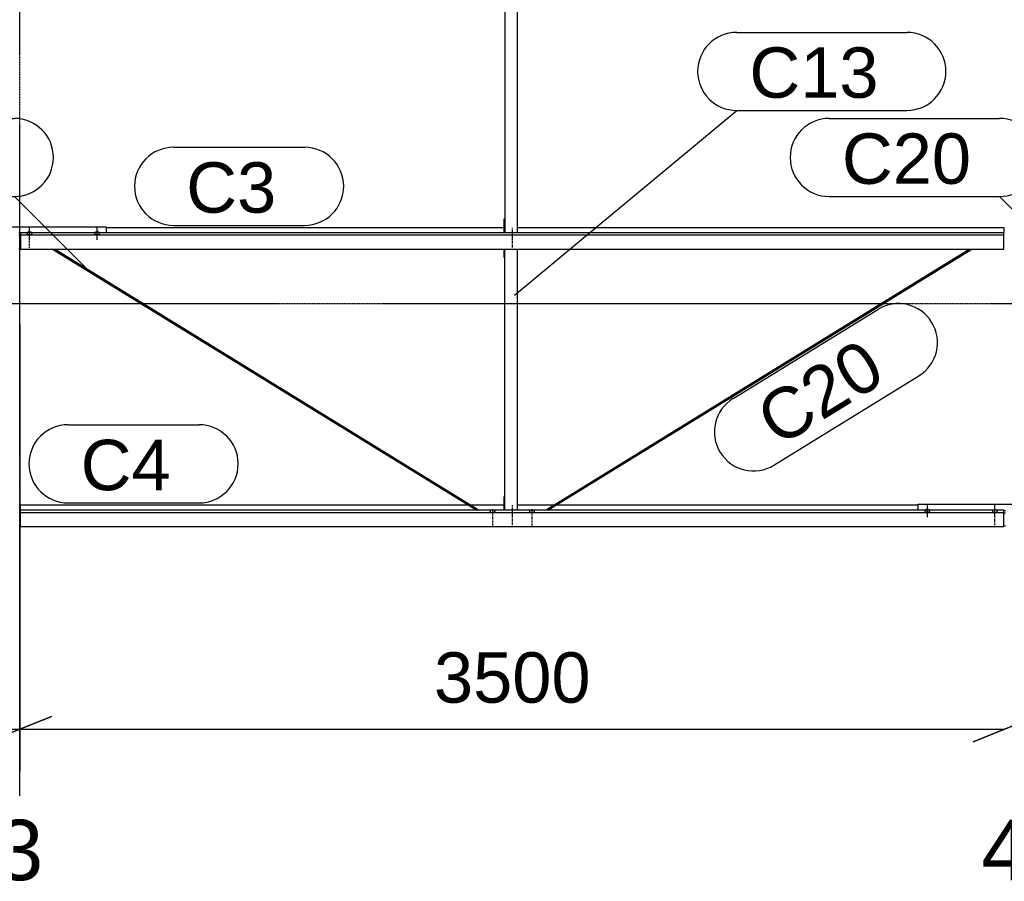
# Model space of a CAD drawing. Header units: millimetres. Extents: x -4888 to 73862, y -29046 to 15504.
# Tile 20 of 111: x 7000 to 10498, y -2054 to 1009. Entities that reach past the tile are written whole.
import ezdxf

# ---------------------------------------------------------------- set-up
doc = ezdxf.new("R2010")
doc.units = ezdxf.units.MM
doc.linetypes.add('DXK_LINE_DOT2', pattern=[3.9198, 1.9599, -1.9599])
doc.linetypes.add('DXK_LINE_DOT3', pattern=[5.9187, 2.979, -0.9799, 0.9799, -0.9799])
doc.styles.add('Arial', font='ARIAL.TTF', dxfattribs={"height": 0.2})

# ---------------------------------------------------------------- blocks, each defined once
blk = doc.blocks.new('Part-1953139-17024 - 1282')
at = {"color": 3, "linetype": 'Continuous'}
for p, q in [((7003, -734.9), (7003, -716.2)), ((7003, -716.2), (8593.5, -716.2)), ((8602.6, -716.2), (8722, -716.2)), ((8769, -716.2), (8897.4, -716.2)), ((8906.5, -716.2), (10193, -716.2)), ((7003, -793.2), (7003, -734.9)), ((10497, -734.9), (7003, -734.9)), ((7003, -742.4), (10497, -742.4)), ((10497, -793.2), (10497, -734.9)), ((7003, -793.2), (10497, -793.2))]:
    blk.add_line(p, q, dxfattribs=at)
blk = doc.blocks.new('Part-1953139-17364 - 1282')
at = {"color": 3, "linetype": 'Continuous'}
for p, q in [((6693, 251.4), (6693, 272.5)), ((6693, 272.5), (7307, 272.5)), ((6997, 250.6), (7003, 250.6)), ((7307, 272.5), (7307, 251.4)), ((6997, 242.1), (7003, 242.1)), ((6997, 195.5), (7003, 195.5))]:
    blk.add_line(p, q, dxfattribs=at)
blk = doc.blocks.new('Bolt-1953139-17408 - 1282')
at = {"color": 5, "linetype": 'Continuous'}
for p, q in [((10217.5, -734.6), (10217.1, -735)), ((10218, -734.2), (10217.5, -734.6)), ((10218.6, -733.8), (10218, -734.2)), ((10219.3, -733.5), (10218.6, -733.8)), ((10220, -733.3), (10219.3, -733.5)), ((10220.8, -733), (10220, -733.3)), ((10221.6, -732.8), (10220.8, -733)), ((10222.4, -732.7), (10221.6, -732.8)), ((10223.2, -732.5), (10222.4, -732.7)), ((10224.1, -732.5), (10223.2, -732.5)), ((10225, -732.4), (10224.1, -732.5)), ((10225, -759.8), (10225, -717.4)), ((10225.9, -732.5), (10225, -732.4)), ((10226.8, -732.5), (10225.9, -732.5)), ((10227.6, -732.7), (10226.8, -732.5)), ((10228.4, -732.8), (10227.6, -732.7)), ((10229.2, -733), (10228.4, -732.8)), ((10230, -733.3), (10229.2, -733)), ((10230.7, -733.5), (10230, -733.3)), ((10231.4, -733.8), (10230.7, -733.5)), ((10232, -734.2), (10231.4, -733.8)), ((10232.5, -734.6), (10232, -734.2)), ((10232.9, -735), (10232.5, -734.6)), ((10216.2, -736.3), (10216, -736.8)), ((10216, -736.8), (10216, -737.2)), ((10216, -737.2), (10216, -737.7)), ((10216, -737.7), (10216.2, -738.2)), ((10216.4, -735.8), (10216.2, -736.3)), ((10216.2, -738.2), (10216.4, -738.6)), ((10216.7, -735.4), (10216.4, -735.8)), ((10216.4, -738.6), (10216.7, -739.1)), ((10217.1, -735), (10216.7, -735.4)), ((10216.7, -739.1), (10217.1, -739.5)), ((10217.1, -739.5), (10217.5, -739.9)), ((10217.5, -739.9), (10218, -740.3)), ((10218, -740.3), (10218.6, -740.6)), ((10218.6, -740.6), (10219.3, -740.9)), ((10219.3, -740.9), (10220, -741.2)), ((10220, -741.2), (10220.8, -741.5)), ((10220.8, -741.5), (10221.6, -741.7)), ((10221.6, -741.7), (10222.4, -741.8)), ((10222.4, -741.8), (10223.2, -741.9)), ((10223.2, -741.9), (10224.1, -742)), ((10224.1, -742), (10225, -742)), ((10225, -742), (10225.9, -742)), ((10225.9, -742), (10226.8, -741.9)), ((10226.8, -741.9), (10227.6, -741.8)), ((10227.6, -741.8), (10228.4, -741.7)), ((10228.4, -741.7), (10229.2, -741.5)), ((10229.2, -741.5), (10230, -741.2)), ((10230, -741.2), (10230.7, -740.9)), ((10230.7, -740.9), (10231.4, -740.6)), ((10231.4, -740.6), (10232, -740.3)), ((10232, -740.3), (10232.5, -739.9)), ((10232.5, -739.9), (10232.9, -739.5)), ((10233.3, -735.4), (10232.9, -735)), ((10232.9, -739.5), (10233.3, -739.1)), ((10233.6, -735.8), (10233.3, -735.4)), ((10233.3, -739.1), (10233.6, -738.6)), ((10233.8, -736.3), (10233.6, -735.8)), ((10233.6, -738.6), (10233.8, -738.2)), ((10234, -736.8), (10233.8, -736.3)), ((10233.8, -738.2), (10234, -737.7)), ((10234, -737.2), (10234, -736.8)), ((10234, -737.7), (10234, -737.2))]:
    blk.add_line(p, q, dxfattribs=at)
blk = doc.blocks.new('Bolt-1953139-18267 - 1282')
at = {"color": 5, "linetype": 'DXK_LINE_DOT2'}
blk.add_line((8750, 238.4), (8750, 196), dxfattribs=at)
blk = doc.blocks.new('Bolt-1953139-17406 - 1282')
at = {"color": 5, "linetype": 'DXK_LINE_DOT2'}
blk.add_line((10465, -788.1), (10465, -745.8), dxfattribs=at)
blk = doc.blocks.new('GridLine-1953139-4943 - 1282')
at = {"color": 174, "linetype": 'DXK_LINE_DOT3'}
blk.add_line((7000, -1750), (7000, 12340), dxfattribs=at)
at = {"color": 136, "linetype": 'Continuous', "style": 'Arial'}
blk.add_text('3', height=214.9, dxfattribs=at).set_placement((6916.6, -2050))
blk = doc.blocks.new('GridLine-1953139-4944 - 1282')
at = {"color": 136, "linetype": 'Continuous', "style": 'Arial'}
blk.add_text('4', height=214.9, dxfattribs=at).set_placement((10416.6, -2050))
blk = doc.blocks.new('GridLine-1953139-4960 - 1282')
at = {"color": 174, "linetype": 'DXK_LINE_DOT3'}
blk.add_line((-1750, 0), (64750, 0), dxfattribs=at)
blk = doc.blocks.new('Part-1953139-17025 - 1282')
at = {"color": 3, "linetype": 'Continuous'}
for p, q in [((7003, 251.4), (7003, 193.1)), ((10497, 251.4), (7003, 251.4)), ((7307, 270), (8722, 270)), ((8769, 270), (10497, 270)), ((10497, 270), (10497, 251.4)), ((10497, 193.1), (10497, 251.4)), ((7003, 243.9), (10497, 243.9)), ((7003, 193.1), (10497, 193.1))]:
    blk.add_line(p, q, dxfattribs=at)
blk = doc.blocks.new('Bolt-1953139-18270 - 1282')
at = {"color": 5, "linetype": 'DXK_LINE_DOT2'}
blk.add_line((8750, -717.3), (8750, -759.6), dxfattribs=at)
blk = doc.blocks.new('Bolt-1953139-18268 - 1282')
at = {"color": 5, "linetype": 'DXK_LINE_DOT2'}
blk.add_line((8750, 268.2), (8750, 225.9), dxfattribs=at)
blk = doc.blocks.new('Bolt-1953139-17360 - 1282')
at = {"color": 5, "linetype": 'Continuous'}
for p, q in [((7026.2, 250), (7026, 249.5)), ((7026, 249.5), (7026, 249.1)), ((7026, 249.1), (7026, 248.6)), ((7026, 248.6), (7026.2, 248.1)), ((7026.4, 250.4), (7026.2, 250)), ((7026.2, 248.1), (7026.4, 247.7)), ((7026.7, 250.9), (7026.4, 250.4)), ((7026.4, 247.7), (7026.7, 247.2)), ((7027.1, 251.3), (7026.7, 250.9)), ((7026.7, 247.2), (7027.1, 246.8)), ((7027.5, 251.7), (7027.1, 251.3)), ((7027.1, 246.8), (7027.5, 246.4)), ((7028, 252.1), (7027.5, 251.7)), ((7027.5, 246.4), (7028, 246)), ((7028.6, 252.4), (7028, 252.1)), ((7028, 246), (7028.6, 245.7)), ((7029.3, 252.8), (7028.6, 252.4)), ((7028.6, 245.7), (7029.3, 245.3)), ((7030, 253), (7029.3, 252.8)), ((7029.3, 245.3), (7030, 245.1)), ((7030.8, 253.3), (7030, 253)), ((7030, 245.1), (7030.8, 244.8)), ((7031.6, 253.5), (7030.8, 253.3)), ((7032.4, 253.6), (7031.6, 253.5)), ((7033.2, 253.7), (7032.4, 253.6)), ((7034.1, 253.8), (7033.2, 253.7)), ((7035, 253.8), (7034.1, 253.8)), ((7035, 228), (7035, 270.3)), ((7035.9, 253.8), (7035, 253.8)), ((7036.8, 253.7), (7035.9, 253.8)), ((7037.6, 253.6), (7036.8, 253.7)), ((7038.4, 253.5), (7037.6, 253.6)), ((7039.2, 253.3), (7038.4, 253.5)), ((7040, 253), (7039.2, 253.3)), ((7039.2, 244.8), (7040, 245.1)), ((7040.7, 252.8), (7040, 253)), ((7040, 245.1), (7040.7, 245.3)), ((7041.4, 252.4), (7040.7, 252.8)), ((7040.7, 245.3), (7041.4, 245.7)), ((7042, 252.1), (7041.4, 252.4)), ((7041.4, 245.7), (7042, 246)), ((7042.5, 251.7), (7042, 252.1)), ((7042, 246), (7042.5, 246.4)), ((7042.9, 251.3), (7042.5, 251.7)), ((7042.5, 246.4), (7042.9, 246.8)), ((7043.3, 250.9), (7042.9, 251.3)), ((7042.9, 246.8), (7043.3, 247.2)), ((7043.6, 250.4), (7043.3, 250.9)), ((7043.3, 247.2), (7043.6, 247.7)), ((7043.8, 250), (7043.6, 250.4)), ((7043.6, 247.7), (7043.8, 248.1)), ((7044, 249.5), (7043.8, 250)), ((7043.8, 248.1), (7044, 248.6)), ((7044, 249.1), (7044, 249.5)), ((7044, 248.6), (7044, 249.1)), ((7030.8, 244.8), (7031.6, 244.6)), ((7031.6, 244.6), (7032.4, 244.5)), ((7032.4, 244.5), (7033.2, 244.4)), ((7033.2, 244.4), (7034.1, 244.3)), ((7034.1, 244.3), (7035, 244.3)), ((7035, 244.3), (7035.9, 244.3)), ((7035.9, 244.3), (7036.8, 244.4)), ((7036.8, 244.4), (7037.6, 244.5)), ((7037.6, 244.5), (7038.4, 244.6)), ((7038.4, 244.6), (7039.2, 244.8))]:
    blk.add_line(p, q, dxfattribs=at)
blk = doc.blocks.new('Bolt-1953139-17361 - 1282')
at = {"color": 5, "linetype": 'DXK_LINE_DOT2'}
blk.add_line((7035, 198.2), (7035, 240.5), dxfattribs=at)
blk = doc.blocks.new('Bolt-1953139-17365 - 1282')
at = {"color": 5, "linetype": 'Continuous'}
for p, q in [((7266.2, 250), (7266, 249.5)), ((7266, 249.5), (7266, 249.1)), ((7266, 249.1), (7266, 248.6)), ((7266, 248.6), (7266.2, 248.1)), ((7266.4, 250.4), (7266.2, 250)), ((7266.2, 248.1), (7266.4, 247.7)), ((7266.7, 250.9), (7266.4, 250.4)), ((7266.4, 247.7), (7266.7, 247.2)), ((7267.1, 251.3), (7266.7, 250.9)), ((7266.7, 247.2), (7267.1, 246.8)), ((7267.5, 251.7), (7267.1, 251.3)), ((7267.1, 246.8), (7267.5, 246.4)), ((7268, 252.1), (7267.5, 251.7)), ((7267.5, 246.4), (7268, 246)), ((7268.6, 252.4), (7268, 252.1)), ((7268, 246), (7268.6, 245.7)), ((7269.3, 252.8), (7268.6, 252.4)), ((7268.6, 245.7), (7269.3, 245.3)), ((7270, 253), (7269.3, 252.8)), ((7269.3, 245.3), (7270, 245.1)), ((7270.8, 253.3), (7270, 253)), ((7270, 245.1), (7270.8, 244.8)), ((7271.6, 253.5), (7270.8, 253.3)), ((7272.4, 253.6), (7271.6, 253.5)), ((7273.2, 253.7), (7272.4, 253.6)), ((7274.1, 253.8), (7273.2, 253.7)), ((7275, 253.8), (7274.1, 253.8)), ((7275, 226.5), (7275, 268.9)), ((7275.9, 253.8), (7275, 253.8)), ((7276.8, 253.7), (7275.9, 253.8)), ((7277.6, 253.6), (7276.8, 253.7)), ((7278.4, 253.5), (7277.6, 253.6)), ((7279.2, 253.3), (7278.4, 253.5)), ((7280, 253), (7279.2, 253.3)), ((7279.2, 244.8), (7280, 245.1)), ((7280.7, 252.8), (7280, 253)), ((7280, 245.1), (7280.7, 245.3)), ((7281.4, 252.4), (7280.7, 252.8)), ((7280.7, 245.3), (7281.4, 245.7)), ((7282, 252.1), (7281.4, 252.4)), ((7281.4, 245.7), (7282, 246)), ((7282.5, 251.7), (7282, 252.1)), ((7282, 246), (7282.5, 246.4)), ((7282.9, 251.3), (7282.5, 251.7)), ((7282.5, 246.4), (7282.9, 246.8)), ((7283.3, 250.9), (7282.9, 251.3)), ((7282.9, 246.8), (7283.3, 247.2)), ((7283.6, 250.4), (7283.3, 250.9)), ((7283.3, 247.2), (7283.6, 247.7)), ((7283.8, 250), (7283.6, 250.4)), ((7283.6, 247.7), (7283.8, 248.1)), ((7284, 249.5), (7283.8, 250)), ((7283.8, 248.1), (7284, 248.6)), ((7284, 249.1), (7284, 249.5)), ((7284, 248.6), (7284, 249.1)), ((7270.8, 244.8), (7271.6, 244.6)), ((7271.6, 244.6), (7272.4, 244.5)), ((7272.4, 244.5), (7273.2, 244.4)), ((7273.2, 244.4), (7274.1, 244.3)), ((7274.1, 244.3), (7275, 244.3)), ((7275, 244.3), (7275.9, 244.3)), ((7275.9, 244.3), (7276.8, 244.4)), ((7276.8, 244.4), (7277.6, 244.5)), ((7277.6, 244.5), (7278.4, 244.6)), ((7278.4, 244.6), (7279.2, 244.8))]:
    blk.add_line(p, q, dxfattribs=at)
blk = doc.blocks.new('Part-1953139-17402 - 1282')
at = {"color": 3, "linetype": 'Continuous'}
for p, q in [((10193, -734.9), (10193, -713.8)), ((10193, -713.8), (10807, -713.8)), ((10807, -713.8), (10807, -734.9)), ((10497, -735.7), (10503, -735.7)), ((10497, -744.2), (10503, -744.2)), ((10497, -790.7), (10503, -790.7))]:
    blk.add_line(p, q, dxfattribs=at)
blk = doc.blocks.new('Bolt-1953139-17405 - 1282')
at = {"color": 5, "linetype": 'Continuous'}
for p, q in [((10460, -734.6), (10459.3, -734.9)), ((10460.8, -734.4), (10460, -734.6)), ((10461.6, -734.2), (10460.8, -734.4)), ((10462.4, -734), (10461.6, -734.2)), ((10463.2, -733.9), (10462.4, -734)), ((10464.1, -733.8), (10463.2, -733.9)), ((10465, -733.8), (10464.1, -733.8)), ((10465, -758.3), (10465, -716)), ((10465.9, -733.8), (10465, -733.8)), ((10466.8, -733.9), (10465.9, -733.8)), ((10467.6, -734), (10466.8, -733.9)), ((10468.4, -734.2), (10467.6, -734)), ((10469.2, -734.4), (10468.4, -734.2)), ((10470, -734.6), (10469.2, -734.4)), ((10470.7, -734.9), (10470, -734.6)), ((10456.2, -737.7), (10456, -738.1)), ((10456, -738.1), (10456, -738.6)), ((10456, -738.6), (10456, -739.1)), ((10456, -739.1), (10456.2, -739.5)), ((10456.4, -737.2), (10456.2, -737.7)), ((10456.2, -739.5), (10456.4, -740)), ((10456.7, -736.8), (10456.4, -737.2)), ((10456.4, -740), (10456.7, -740.4)), ((10457.1, -736.3), (10456.7, -736.8)), ((10456.7, -740.4), (10457.1, -740.8)), ((10457.5, -735.9), (10457.1, -736.3)), ((10457.1, -740.8), (10457.5, -741.3)), ((10458, -735.6), (10457.5, -735.9)), ((10457.5, -741.3), (10458, -741.6)), ((10458.6, -735.2), (10458, -735.6)), ((10458, -741.6), (10458.6, -742)), ((10459.3, -734.9), (10458.6, -735.2)), ((10458.6, -742), (10459.3, -742.3)), ((10459.3, -742.3), (10460, -742.6)), ((10460, -742.6), (10460.8, -742.8)), ((10460.8, -742.8), (10461.6, -743)), ((10461.6, -743), (10462.4, -743.2)), ((10462.4, -743.2), (10463.2, -743.3)), ((10463.2, -743.3), (10464.1, -743.4)), ((10464.1, -743.4), (10465, -743.4)), ((10465, -743.4), (10465.9, -743.4)), ((10465.9, -743.4), (10466.8, -743.3)), ((10466.8, -743.3), (10467.6, -743.2)), ((10467.6, -743.2), (10468.4, -743)), ((10468.4, -743), (10469.2, -742.8)), ((10469.2, -742.8), (10470, -742.6)), ((10470, -742.6), (10470.7, -742.3)), ((10471.4, -735.2), (10470.7, -734.9)), ((10470.7, -742.3), (10471.4, -742)), ((10472, -735.6), (10471.4, -735.2)), ((10471.4, -742), (10472, -741.6)), ((10472.5, -735.9), (10472, -735.6)), ((10472, -741.6), (10472.5, -741.3)), ((10472.9, -736.3), (10472.5, -735.9)), ((10472.5, -741.3), (10472.9, -740.8)), ((10473.3, -736.8), (10472.9, -736.3)), ((10472.9, -740.8), (10473.3, -740.4)), ((10473.6, -737.2), (10473.3, -736.8)), ((10473.3, -740.4), (10473.6, -740)), ((10473.8, -737.7), (10473.6, -737.2)), ((10473.6, -740), (10473.8, -739.5)), ((10474, -738.1), (10473.8, -737.7)), ((10473.8, -739.5), (10474, -739.1)), ((10474, -738.6), (10474, -738.1)), ((10474, -739.1), (10474, -738.6))]:
    blk.add_line(p, q, dxfattribs=at)
blk = doc.blocks.new('Bolt-1953139-18269 - 1282')
at = {"color": 5, "linetype": 'DXK_LINE_DOT2'}
blk.add_line((8750, -747.1), (8750, -789.4), dxfattribs=at)
blk = doc.blocks.new('Part-1953139-18266 - 1282')
at = {"color": 3, "linetype": 'Continuous'}
for p, q in [((8722, 163.5), (8722, 193.1)), ((8724, 163.5), (8724, 193.1)), ((8769, -734.9), (8769, 193.1)), ((8722, 163.5), (8724, 163.5)), ((8724, -734.9), (8724, 163.5)), ((8722, -734.9), (8722, -685.6)), ((8722, -685.6), (8724, -685.6))]:
    blk.add_line(p, q, dxfattribs=at)
blk = doc.blocks.new('Part-1953139-18271 - 1282')
at = {"color": 3, "linetype": 'Continuous'}
for p, q in [((8722, 1196.4), (8722, 1226)), ((8724, 1196.4), (8724, 1226)), ((8769, 251.4), (8769, 1226)), ((8722, 1196.4), (8724, 1196.4)), ((8724, 1196.4), (8724, 251.4)), ((8722, 251.4), (8722, 300.7)), ((8722, 300.7), (8724, 300.7))]:
    blk.add_line(p, q, dxfattribs=at)
blk = doc.blocks.new('Bolt-1953139-18973 - 1282')
at = {"color": 5, "linetype": 'DXK_LINE_DOT2'}
blk.add_line((8680, -747.9), (8680, -790.2), dxfattribs=at)
blk = doc.blocks.new('Part-1953139-18971 - 1282')
at = {"color": 3, "linetype": 'Continuous'}
for p, q in [((7116.9, 193.1), (8623.8, -734.9)), ((7126, 193.1), (8626.2, -730.8)), ((8625, -734.2), (8624.2, -734.9)), ((8626.1, -732.6), (8625, -734.2)), ((8626.5, -731.2), (8626.1, -732.6)), ((8626.2, -730.8), (8626.5, -731.2))]:
    blk.add_line(p, q, dxfattribs=at)
blk = doc.blocks.new('Part-1953139-18972 - 1282')
at = {"color": 3, "linetype": 'Continuous'}
for p, q in [((8873.8, -730.8), (10374, 193.1)), ((8876.2, -734.9), (10383.1, 193.1)), ((8873.5, -731.2), (8873.8, -730.8)), ((8873.9, -732.6), (8873.5, -731.2)), ((8875, -734.2), (8873.9, -732.6)), ((8875.8, -734.9), (8875, -734.2))]:
    blk.add_line(p, q, dxfattribs=at)
blk = doc.blocks.new('Bolt-1953139-18974 - 1282')
at = {"color": 5, "linetype": 'Continuous'}
for p, q in [((8675, -734.6), (8674.3, -734.9)), ((8675.8, -734.4), (8675, -734.6)), ((8676.6, -734.2), (8675.8, -734.4)), ((8677.4, -734), (8676.6, -734.2)), ((8678.2, -733.9), (8677.4, -734)), ((8679.1, -733.8), (8678.2, -733.9)), ((8680, -733.8), (8679.1, -733.8)), ((8680.9, -733.8), (8680, -733.8)), ((8681.8, -733.9), (8680.9, -733.8)), ((8682.6, -734), (8681.8, -733.9)), ((8683.4, -734.2), (8682.6, -734)), ((8684.2, -734.4), (8683.4, -734.2)), ((8685, -734.6), (8684.2, -734.4)), ((8685.7, -734.9), (8685, -734.6)), ((8671.2, -737.7), (8671, -738.1)), ((8671, -738.1), (8671, -738.6)), ((8671, -738.6), (8671, -739.1)), ((8671, -739.1), (8671.2, -739.5)), ((8671.4, -737.2), (8671.2, -737.7)), ((8671.2, -739.5), (8671.4, -740)), ((8671.7, -736.8), (8671.4, -737.2)), ((8671.4, -740), (8671.7, -740.4)), ((8672.1, -736.3), (8671.7, -736.8)), ((8671.7, -740.4), (8672.1, -740.8)), ((8672.5, -735.9), (8672.1, -736.3)), ((8672.1, -740.8), (8672.5, -741.2)), ((8673, -735.5), (8672.5, -735.9)), ((8672.5, -741.2), (8673, -741.6)), ((8673.6, -735.2), (8673, -735.5)), ((8673, -741.6), (8673.6, -742)), ((8674.3, -734.9), (8673.6, -735.2)), ((8673.6, -742), (8674.3, -742.3)), ((8674.3, -742.3), (8675, -742.6)), ((8675, -742.6), (8675.8, -742.8)), ((8675.8, -742.8), (8676.6, -743)), ((8676.6, -743), (8677.4, -743.2)), ((8677.4, -743.2), (8678.2, -743.3)), ((8678.2, -743.3), (8679.1, -743.4)), ((8679.1, -743.4), (8680, -743.4)), ((8680, -735.2), (8680, -743.3)), ((8680, -743.4), (8680.9, -743.4)), ((8680.9, -743.4), (8681.8, -743.3)), ((8681.8, -743.3), (8682.6, -743.2)), ((8682.6, -743.2), (8683.4, -743)), ((8683.4, -743), (8684.2, -742.8)), ((8684.2, -742.8), (8685, -742.6)), ((8685, -742.6), (8685.7, -742.3)), ((8686.4, -735.2), (8685.7, -734.9)), ((8685.7, -742.3), (8686.4, -742)), ((8687, -735.5), (8686.4, -735.2)), ((8686.4, -742), (8687, -741.6)), ((8687.5, -735.9), (8687, -735.5)), ((8687, -741.6), (8687.5, -741.2)), ((8687.9, -736.3), (8687.5, -735.9)), ((8687.5, -741.2), (8687.9, -740.8)), ((8688.3, -736.8), (8687.9, -736.3)), ((8687.9, -740.8), (8688.3, -740.4)), ((8688.6, -737.2), (8688.3, -736.8)), ((8688.3, -740.4), (8688.6, -740)), ((8688.8, -737.7), (8688.6, -737.2)), ((8688.6, -740), (8688.8, -739.5)), ((8689, -738.1), (8688.8, -737.7)), ((8688.8, -739.5), (8689, -739.1)), ((8689, -738.6), (8689, -738.1)), ((8689, -739.1), (8689, -738.6))]:
    blk.add_line(p, q, dxfattribs=at)
blk = doc.blocks.new('Bolt-1953139-18975 - 1282')
at = {"color": 5, "linetype": 'DXK_LINE_DOT2'}
blk.add_line((8820, -747.9), (8820, -790.2), dxfattribs=at)
blk = doc.blocks.new('Bolt-1953139-18976 - 1282')
at = {"color": 5, "linetype": 'Continuous'}
for p, q in [((8815, -734.6), (8814.3, -734.9)), ((8815.8, -734.4), (8815, -734.6)), ((8816.6, -734.2), (8815.8, -734.4)), ((8817.4, -734), (8816.6, -734.2)), ((8818.2, -733.9), (8817.4, -734)), ((8819.1, -733.8), (8818.2, -733.9)), ((8820, -733.8), (8819.1, -733.8)), ((8820.9, -733.8), (8820, -733.8)), ((8821.8, -733.9), (8820.9, -733.8)), ((8822.6, -734), (8821.8, -733.9)), ((8823.4, -734.2), (8822.6, -734)), ((8824.2, -734.4), (8823.4, -734.2)), ((8825, -734.6), (8824.2, -734.4)), ((8825.7, -734.9), (8825, -734.6)), ((8811.2, -737.7), (8811, -738.1)), ((8811, -738.1), (8811, -738.6)), ((8811, -738.6), (8811, -739.1)), ((8811, -739.1), (8811.2, -739.5)), ((8811.4, -737.2), (8811.2, -737.7)), ((8811.2, -739.5), (8811.4, -740)), ((8811.7, -736.8), (8811.4, -737.2)), ((8811.4, -740), (8811.7, -740.4)), ((8812.1, -736.3), (8811.7, -736.8)), ((8811.7, -740.4), (8812.1, -740.8)), ((8812.5, -735.9), (8812.1, -736.3)), ((8812.1, -740.8), (8812.5, -741.2)), ((8813, -735.5), (8812.5, -735.9)), ((8812.5, -741.2), (8813, -741.6)), ((8813.6, -735.2), (8813, -735.5)), ((8813, -741.6), (8813.6, -742)), ((8814.3, -734.9), (8813.6, -735.2)), ((8813.6, -742), (8814.3, -742.3)), ((8814.3, -742.3), (8815, -742.6)), ((8815, -742.6), (8815.8, -742.8)), ((8815.8, -742.8), (8816.6, -743)), ((8816.6, -743), (8817.4, -743.2)), ((8817.4, -743.2), (8818.2, -743.3)), ((8818.2, -743.3), (8819.1, -743.4)), ((8819.1, -743.4), (8820, -743.4)), ((8820, -735.2), (8820, -743.3)), ((8820, -743.4), (8820.9, -743.4)), ((8820.9, -743.4), (8821.8, -743.3)), ((8821.8, -743.3), (8822.6, -743.2)), ((8822.6, -743.2), (8823.4, -743)), ((8823.4, -743), (8824.2, -742.8)), ((8824.2, -742.8), (8825, -742.6)), ((8825, -742.6), (8825.7, -742.3)), ((8826.4, -735.2), (8825.7, -734.9)), ((8825.7, -742.3), (8826.4, -742)), ((8827, -735.5), (8826.4, -735.2)), ((8826.4, -742), (8827, -741.6)), ((8827.5, -735.9), (8827, -735.5)), ((8827, -741.6), (8827.5, -741.2)), ((8827.9, -736.3), (8827.5, -735.9)), ((8827.5, -741.2), (8827.9, -740.8)), ((8828.3, -736.8), (8827.9, -736.3)), ((8827.9, -740.8), (8828.3, -740.4)), ((8828.6, -737.2), (8828.3, -736.8)), ((8828.3, -740.4), (8828.6, -740)), ((8828.8, -737.7), (8828.6, -737.2)), ((8828.6, -740), (8828.8, -739.5)), ((8829, -738.1), (8828.8, -737.7)), ((8828.8, -739.5), (8829, -739.1)), ((8829, -738.6), (8829, -738.1)), ((8829, -739.1), (8829, -738.6))]:
    blk.add_line(p, q, dxfattribs=at)
blk = doc.blocks.new('StraightDimension-1953139-4978 - 1282')
at = {"color": 5, "linetype": 'Continuous'}
for p, q in [((7000, -75), (7000, -1662.7)), ((7112.5, -1467.7), (6887.5, -1557.7)), ((10387.5, -1557.7), (10612.5, -1467.7)), ((7000, -1512.7), (10500, -1512.7))]:
    blk.add_line(p, q, dxfattribs=at)
at = {"color": 0}
blk.add_wipeout([(9065.5, -1456.5), (9065.5, -1194), (8434.5, -1194), (8434.5, -1456.5)], dxfattribs=at)
at = {"color": 1, "style": 'Arial'}
blk.add_text('3500', height=179.08, dxfattribs=at).set_placement((8472, -1419))
blk = doc.blocks.new('StraightDimension-1953139-4977 - 1282')
at = {"color": 5, "linetype": 'Continuous'}
blk.add_line((10612.5, -1467.7), (10387.5, -1557.7), dxfattribs=at)
blk = doc.blocks.new('StraightDimension-1953139-4979 - 1282')
at = {"color": 5, "linetype": 'Continuous'}
for p, q in [((7000, -75), (7000, -1662.7)), ((6887.5, -1557.7), (7112.5, -1467.7)), ((3500, -1512.7), (7000, -1512.7))]:
    blk.add_line(p, q, dxfattribs=at)
blk = doc.blocks.new('Mark-1953139-19812 - 1282')
at = {"color": 0}
blk.add_wipeout([(10085.1, -272.3), (9986.8, -112.6), (9596.4, -353), (9694.7, -512.7)], dxfattribs=at)
blk.add_wipeout([(10085.1, -272.3), (9986.8, -112.6), (9596.4, -353), (9694.7, -512.7)], dxfattribs=at)
at = {"color": 136, "linetype": 'Continuous'}
for p, q in [((9534.5, -338.3), (10049.4, -21.2)), ((9680, -574.6), (10194.9, -257.5))]:
    blk.add_line(p, q, dxfattribs=at)
for centre, start, end in [((10122.2, -139.3), 301.626, 121.626), ((9607.2, -456.5), 121.626, 301.626)]:
    blk.add_arc(centre, 138.8, start, end, dxfattribs=at)
at = {"color": 2, "style": 'Arial'}
blk.add_text('C20', height=179.08, rotation=31.6273, dxfattribs=at).set_placement((9694.7, -512.7))
blk = doc.blocks.new('Mark-1953139-19192 - 1282')
at = {"color": 136, "linetype": 'Continuous'}
for p, q in [((7171.7, -431.2), (7637.5, -431.2)), ((7171.7, -708.7), (7637.5, -708.7))]:
    blk.add_line(p, q, dxfattribs=at)
for centre, start, end in [((7171.7, -570), 90, 270), ((7637.5, -570), 270, 90)]:
    blk.add_arc(centre, 138.8, start, end, dxfattribs=at)
at = {"color": 0}
blk.add_wipeout([(7536.3, -663.7), (7536.3, -476.2), (7216.7, -476.2), (7216.7, -663.7)], dxfattribs=at)
blk.add_wipeout([(7536.3, -663.7), (7536.3, -476.2), (7216.7, -476.2), (7216.7, -663.7)], dxfattribs=at)
at = {"color": 2, "style": 'Arial'}
blk.add_text('C4', height=179.08, dxfattribs=at).set_placement((7216.7, -663.7))
blk = doc.blocks.new('Mark-1953139-19811 - 1282')
at = {"color": 136, "linetype": 'Continuous'}
for p, q in [((6376.4, 657.7), (6981.1, 657.7)), ((6376.4, 380.2), (6981.1, 380.2)), ((7246.3, 115), (6981.1, 380.2))]:
    blk.add_line(p, q, dxfattribs=at)
for centre, start, end in [((6376.4, 518.9), 90, 270), ((6981.1, 518.9), 270, 90)]:
    blk.add_arc(centre, 138.7, start, end, dxfattribs=at)
at = {"color": 0}
blk.add_wipeout([(6879.9, 425.2), (6879.9, 612.7), (6421.4, 612.7), (6421.4, 425.2)], dxfattribs=at)
blk.add_wipeout([(6879.9, 425.2), (6879.9, 612.7), (6421.4, 612.7), (6421.4, 425.2)], dxfattribs=at)
at = {"color": 2, "style": 'Arial'}
blk.add_text('C20', height=179.08, dxfattribs=at).set_placement((6421.4, 425.2))
blk = doc.blocks.new('Mark-1953139-19193 - 1282')
at = {"color": 136, "linetype": 'Continuous'}
for p, q in [((7546.7, 555.1), (8012.5, 555.1)), ((7546.7, 277.6), (8012.5, 277.6))]:
    blk.add_line(p, q, dxfattribs=at)
for centre, start, end in [((7546.7, 416.3), 90, 270), ((8012.5, 416.3), 270, 90)]:
    blk.add_arc(centre, 138.8, start, end, dxfattribs=at)
at = {"color": 0}
blk.add_wipeout([(7911.3, 322.6), (7911.3, 510.1), (7591.7, 510.1), (7591.7, 322.6)], dxfattribs=at)
blk.add_wipeout([(7911.3, 322.6), (7911.3, 510.1), (7591.7, 510.1), (7591.7, 322.6)], dxfattribs=at)
at = {"color": 2, "style": 'Arial'}
blk.add_text('C3', height=179.08, dxfattribs=at).set_placement((7591.7, 322.6))
blk = doc.blocks.new('Mark-1953139-19586 - 1282')
at = {"color": 136, "linetype": 'Continuous'}
for p, q in [((9547.6, 963.5), (10152.3, 963.5)), ((8757.7, 30), (9547.6, 686)), ((9547.6, 686), (10152.3, 686))]:
    blk.add_line(p, q, dxfattribs=at)
for centre, radius, start, end in [((9547.6, 824.8), 138.8, 90, 270), ((10152.3, 824.8), 138.7, 270, 90)]:
    blk.add_arc(centre, radius, start, end, dxfattribs=at)
at = {"color": 0}
blk.add_wipeout([(10051.1, 731), (10051.1, 918.5), (9592.6, 918.5), (9592.6, 731)], dxfattribs=at)
blk.add_wipeout([(10051.1, 731), (10051.1, 918.5), (9592.6, 918.5), (9592.6, 731)], dxfattribs=at)
at = {"color": 2, "style": 'Arial'}
blk.add_text('C13', height=179.08, dxfattribs=at).set_placement((9592.6, 731))
blk = doc.blocks.new('Mark-1953139-19813 - 1282')
at = {"color": 136, "linetype": 'Continuous'}
for p, q in [((9876.4, 657.7), (10481.1, 657.7)), ((9876.4, 380.2), (10481.1, 380.2)), ((10746.3, 115), (10481.1, 380.2))]:
    blk.add_line(p, q, dxfattribs=at)
for centre, radius, start, end in [((9876.4, 518.9), 138.8, 90, 270), ((10481.1, 518.9), 138.7, 270, 90)]:
    blk.add_arc(centre, radius, start, end, dxfattribs=at)
at = {"color": 0}
blk.add_wipeout([(10379.9, 425.2), (10379.9, 612.7), (9921.4, 612.7), (9921.4, 425.2)], dxfattribs=at)
blk.add_wipeout([(10379.9, 425.2), (10379.9, 612.7), (9921.4, 612.7), (9921.4, 425.2)], dxfattribs=at)
at = {"color": 2, "style": 'Arial'}
blk.add_text('C20', height=179.08, dxfattribs=at).set_placement((9921.4, 425.2))

msp = doc.modelspace()

# ---------------------------------------------------------------- block references
for name in ['GridLine-1953139-4943 - 1282', 'GridLine-1953139-4944 - 1282', 'Part-1953139-18271 - 1282', 'Part-1953139-17364 - 1282', 'Part-1953139-17025 - 1282', 'Bolt-1953139-17360 - 1282', 'Bolt-1953139-17365 - 1282', 'Bolt-1953139-18268 - 1282', 'Bolt-1953139-17361 - 1282', 'Bolt-1953139-18267 - 1282', 'Part-1953139-18971 - 1282', 'Part-1953139-18266 - 1282', 'Part-1953139-18972 - 1282', 'GridLine-1953139-4960 - 1282', 'Part-1953139-17024 - 1282', 'Bolt-1953139-18974 - 1282', 'Bolt-1953139-18270 - 1282', 'Bolt-1953139-18976 - 1282', 'Part-1953139-17402 - 1282', 'Bolt-1953139-17408 - 1282', 'Bolt-1953139-17405 - 1282', 'Bolt-1953139-18973 - 1282', 'Bolt-1953139-18269 - 1282', 'Bolt-1953139-18975 - 1282', 'Bolt-1953139-17406 - 1282']:
    msp.add_blockref(name, (0, 0))

# ---------------------------------------------------------------- next in the draw order: block references
for name in ['Mark-1953139-19811 - 1282', 'Mark-1953139-19193 - 1282', 'StraightDimension-1953139-4978 - 1282']:
    msp.add_blockref(name, (0, 0))

# ---------------------------------------------------------------- next in the draw order: block references
for name in ['Mark-1953139-19812 - 1282', 'StraightDimension-1953139-4979 - 1282', 'StraightDimension-1953139-4977 - 1282']:
    msp.add_blockref(name, (0, 0))

# ---------------------------------------------------------------- next in the draw order: block references
for name in ['Mark-1953139-19586 - 1282', 'Mark-1953139-19192 - 1282']:
    msp.add_blockref(name, (0, 0))

# ---------------------------------------------------------------- next in the draw order: block references
msp.add_blockref('Mark-1953139-19813 - 1282', (0, 0))

doc.saveas('drawing.dxf')
